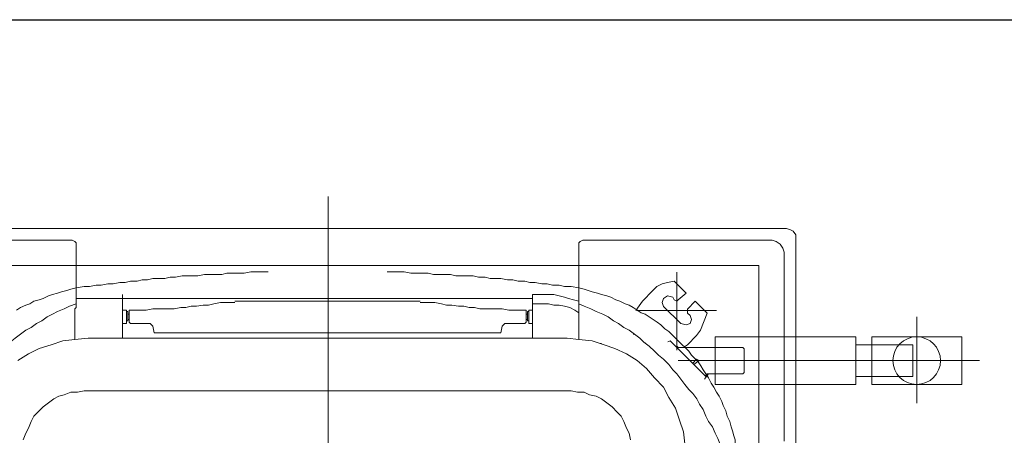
# Model space of a CAD drawing. Header units: inches. Extents: x 110711 to 158499, y 12149 to 19253.
# Tile 39 of 46: x 124637.05 to 124650.93, y 17589.61 to 17595.47. Entities that reach past the tile are written whole.
import ezdxf

# ---------------------------------------------------------------- set-up
doc = ezdxf.new("R2010")
doc.units = ezdxf.units.IN
doc.header["$MEASUREMENT"] = 0
doc.layers.add('L1', color=5, linetype='Continuous', lineweight=20)
doc.layers.add('PP-HVAC', color=7, linetype='Continuous', lineweight=25)
doc.layers.add('PP-HVAC CASSETTE', color=5, linetype='Continuous')
doc.layers.add('PP-HVAC- CASSETTE', color=5, linetype='Continuous')
doc.styles.get("Standard").update_dxf_attribs({"font": 'romans.shx', "height": 6})

# ---------------------------------------------------------------- blocks, each defined once
blk = doc.blocks.new('cassette')
at = {"layer": 'L1', "color": 7, "lineweight": 9, "ltscale": 0.07}
for p, q in [((4490.03388, 584.48006), (4491.04767, 584.48006)), ((4490.20016, 583.81972), (4490.20016, 584.12537))]:
    blk.add_line(p, q, dxfattribs=at)
at = {"layer": 'L1', "lineweight": 9}
for points in [[(4490.06606, 584.01541), (4490.06606, 584.94472)], [(4490.13169, 584.75434), (4490.13304, 584.75971), (4490.13438, 584.76373), (4490.13706, 584.7691), (4490.1384, 584.77312), (4490.13974, 584.77849), (4490.14242, 584.78251), (4490.14376, 584.78653), (4490.14645, 584.7919), (4490.14913, 584.79592)], [(4490.14242, 584.73557), (4490.14511, 584.74227), (4490.14779, 584.74764), (4490.15047, 584.75434), (4490.15315, 584.75971), (4490.15584, 584.76507), (4490.15986, 584.77044), (4490.16254, 584.7758), (4490.16657, 584.78117), (4490.16925, 584.78653), (4490.17327, 584.7919), (4490.1773, 584.79726), (4490.18132, 584.80263), (4490.18534, 584.80665), (4490.19071, 584.81202), (4490.19473, 584.81738), (4490.19876, 584.82141)], [(4490.19339, 584.78385), (4490.2001, 584.79458)], [(4490.2685, 584.78385), (4490.27387, 584.78653)], [(4490.27387, 584.78653), (4490.28057, 584.78922)], [(4490.18803, 584.77312), (4490.19339, 584.78385)], [(4490.25241, 584.77446), (4490.25643, 584.77849)], [(4490.25643, 584.77849), (4490.26179, 584.78117)], [(4490.26179, 584.78117), (4490.2685, 584.78385)], [(4490.184, 584.76105), (4490.18803, 584.77312)], [(4490.24302, 584.76373), (4490.24704, 584.7691)], [(4490.24704, 584.7691), (4490.25241, 584.77446)], [(4490.17998, 584.74898), (4490.184, 584.76105)], [(4490.23631, 584.753), (4490.23899, 584.75837)], [(4490.23899, 584.75837), (4490.24302, 584.76373)], [(4490.12633, 584.73557), (4490.12767, 584.74093), (4490.12901, 584.74496), (4490.13035, 584.75032), (4490.13169, 584.75434)], [(4490.17864, 584.73691), (4490.17998, 584.74898)], [(4490.23229, 584.74093), (4490.23497, 584.74764)], [(4490.23497, 584.74764), (4490.23631, 584.753)], [(4490.12499, 584.72752), (4490.12633, 584.73557)], [(4490.13706, 584.27284), (4490.13706, 584.73557)], [(4490.1773, 584.7235), (4490.17864, 584.73691)], [(4490.23229, 584.73423), (4490.23229, 584.74093)], [(4490.11023, 584.54109), (4490.11023, 584.54645), (4490.11023, 584.55316), (4490.11023, 584.55852), (4490.11158, 584.56523), (4490.11158, 584.57059), (4490.11158, 584.5773), (4490.11158, 584.58267), (4490.11292, 584.58803), (4490.11292, 584.59474), (4490.11292, 584.6001), (4490.11292, 584.60547), (4490.11426, 584.61217), (4490.11426, 584.61754), (4490.11426, 584.6229), (4490.11426, 584.62827), (4490.1156, 584.63497), (4490.1156, 584.64034), (4490.11694, 584.6457), (4490.11694, 584.65107), (4490.11694, 584.65778), (4490.11828, 584.66314), (4490.11828, 584.66851), (4490.11962, 584.67387), (4490.11962, 584.68058), (4490.12096, 584.68594), (4490.12096, 584.69131), (4490.12231, 584.69801), (4490.12231, 584.70338), (4490.12365, 584.71008), (4490.12365, 584.71545), (4490.12499, 584.72216), (4490.12499, 584.72752)], [(4490.23095, 584.72752), (4490.23229, 584.73423)], [(4490.23095, 584.72752), (4490.23095, 584.23394)], [(4490.1773, 584.7235), (4490.1773, 584.23797)], [(4490.1773, 584.68862), (4490.13304, 584.68862)], [(4490.12499, 584.23394), (4490.12499, 584.24065), (4490.12365, 584.24601), (4490.12365, 584.25272), (4490.12231, 584.25809), (4490.12231, 584.26345), (4490.12096, 584.27016), (4490.12096, 584.27552), (4490.11962, 584.28089), (4490.11962, 584.28759), (4490.11828, 584.29296), (4490.11828, 584.29832), (4490.11694, 584.30503), (4490.11694, 584.31039), (4490.11694, 584.31576), (4490.1156, 584.32112), (4490.1156, 584.32783), (4490.11426, 584.3332), (4490.11426, 584.33856), (4490.11426, 584.34393), (4490.11426, 584.35063), (4490.11292, 584.356), (4490.11292, 584.36136), (4490.11292, 584.36673), (4490.11292, 584.37343), (4490.11158, 584.3788), (4490.11158, 584.38416), (4490.11158, 584.39087), (4490.11158, 584.39623), (4490.11023, 584.40294), (4490.11023, 584.4083), (4490.11023, 584.41501), (4490.11023, 584.42038)], [(4490.13974, 584.2259), (4490.1384, 584.23126), (4490.13706, 584.23663), (4490.13572, 584.24065), (4490.13438, 584.24601), (4490.13304, 584.25138), (4490.13304, 584.25674), (4490.13304, 584.26211), (4490.13304, 584.26747), (4490.13304, 584.27284)], [(4490.1773, 584.27284), (4490.13304, 584.27284)], [(4490.15181, 584.2259), (4490.14913, 584.22992), (4490.14645, 584.23529), (4490.14511, 584.24065), (4490.14376, 584.24601), (4490.14376, 584.25138), (4490.14242, 584.25674), (4490.14242, 584.26211), (4490.14242, 584.26747), (4490.14242, 584.27284)], [(4490.17864, 584.2259), (4490.1773, 584.23797)], [(4490.12633, 584.2259), (4490.12499, 584.23394)], [(4490.23229, 584.22724), (4490.23095, 584.23394)], [(4490.23229, 584.22053), (4490.23229, 584.22724)], [(4490.13169, 584.20712), (4490.13035, 584.21248), (4490.12901, 584.21651), (4490.12767, 584.22053), (4490.12633, 584.2259)], [(4490.19876, 584.14006), (4490.19473, 584.14542), (4490.19071, 584.14945), (4490.18534, 584.15481), (4490.18132, 584.16018), (4490.1773, 584.1642), (4490.17327, 584.16956), (4490.16925, 584.17493), (4490.16657, 584.18029), (4490.16254, 584.18566), (4490.15986, 584.19102), (4490.15584, 584.19639), (4490.15315, 584.20175), (4490.15047, 584.20846), (4490.14779, 584.21383), (4490.14511, 584.22053), (4490.14242, 584.2259)], [(4490.17998, 584.21248), (4490.17864, 584.2259)], [(4490.23497, 584.21517), (4490.23229, 584.22053)], [(4490.22692, 584.08909), (4490.2229, 584.09177), (4490.21753, 584.09445), (4490.21351, 584.09714), (4490.20949, 584.09982), (4490.20546, 584.1025), (4490.20144, 584.10518), (4490.19741, 584.10921), (4490.19473, 584.11189), (4490.19071, 584.11457), (4490.18668, 584.1186), (4490.184, 584.12128), (4490.17998, 584.1253), (4490.1773, 584.12799), (4490.17327, 584.13201), (4490.17059, 584.13469), (4490.16791, 584.13872), (4490.16388, 584.14274), (4490.1612, 584.14676), (4490.15852, 584.15079), (4490.15584, 584.15481), (4490.15315, 584.15883), (4490.15181, 584.16286), (4490.14913, 584.16688), (4490.14645, 584.17091), (4490.14376, 584.17493), (4490.14242, 584.17895), (4490.13974, 584.18432), (4490.1384, 584.18834), (4490.13572, 584.19371), (4490.13438, 584.19773), (4490.13304, 584.2031), (4490.13169, 584.20712)], [(4490.184, 584.20041), (4490.17998, 584.21248)], [(4490.23631, 584.20846), (4490.23497, 584.21517)], [(4490.23899, 584.2031), (4490.23631, 584.20846)], [(4490.18266, 584.2031), (4490.18266, 584.2031), (4490.18266, 584.2031), (4490.18266, 584.2031), (4490.18266, 584.20444)], [(4490.18803, 584.18968), (4490.184, 584.20041)], [(4490.24302, 584.19773), (4490.23899, 584.2031)], [(4490.24704, 584.19237), (4490.24302, 584.19773)], [(4490.19339, 584.17761), (4490.18803, 584.18968)], [(4490.25241, 584.187), (4490.24704, 584.19237)], [(4490.25643, 584.18298), (4490.25241, 584.187)], [(4490.2001, 584.16688), (4490.19339, 584.17761)], [(4490.26179, 584.18029), (4490.25643, 584.18298)], [(4490.2685, 584.17761), (4490.26179, 584.18029)], [(4490.27387, 584.17493), (4490.2685, 584.17761)], [(4490.17327, 584.16956), (4490.17327, 584.17091)], [(4490.20814, 584.15749), (4490.2001, 584.16688)], [(4490.28057, 584.17359), (4490.27387, 584.17493)], [(4490.17998, 584.16152), (4490.17998, 584.16152)], [(4490.18132, 584.15883), (4490.18132, 584.15883)], [(4490.21753, 584.14945), (4490.20814, 584.15749)], [(4490.22692, 584.14006), (4490.21753, 584.14945)], [(4490.28594, 584.08238), (4490.27923, 584.08507), (4490.27387, 584.08775), (4490.26716, 584.09043), (4490.26179, 584.09445), (4490.25643, 584.09714), (4490.24972, 584.09982), (4490.24436, 584.10384), (4490.23899, 584.10653), (4490.23363, 584.11055), (4490.2296, 584.11457), (4490.22424, 584.1186), (4490.21887, 584.12262), (4490.21351, 584.12664), (4490.20949, 584.13067), (4490.20412, 584.13469), (4490.19876, 584.14006)], [(4490.23765, 584.13469), (4490.22692, 584.14006)], [(4490.24838, 584.12799), (4490.23765, 584.13469)], [(4490.26045, 584.12396), (4490.24838, 584.12799)], [(4490.20016, 584.0838), (4490.20016, 584.12537)], [(4490.27252, 584.11994), (4490.26045, 584.12396)], [(4490.2846, 584.1186), (4490.27252, 584.11994)], [(4490.18675, 584.08782), (4490.21357, 584.08782)], [(4490.26716, 584.07165), (4490.26179, 584.073), (4490.25643, 584.07568), (4490.25106, 584.07702), (4490.2457, 584.0797), (4490.24168, 584.08104), (4490.23631, 584.08372), (4490.23229, 584.08641), (4490.22692, 584.08909)], [(4490.2846, 584.06763), (4490.28057, 584.06763), (4490.27655, 584.06897), (4490.27118, 584.07031), (4490.26716, 584.07165)], [(4490.06606, 584.01541), (4490.0674, 584.01138), (4490.06874, 584.0087), (4490.07276, 584.00602), (4490.07679, 584.00602)], [(4491.0061, 584.00602), (4490.07679, 584.00602)]]:
    blk.add_lwpolyline(points, dxfattribs=at)
at = {"layer": 'L1', "color": 7, "lineweight": 9}
for points in [[(4490.07804, 584.92871), (4490.07804, 584.73959)], [(4490.08207, 584.73557), (4490.08073, 584.73557), (4490.07939, 584.73691), (4490.07804, 584.73959)], [(4490.08207, 584.73557), (4490.08073, 584.73557)], [(4490.14242, 584.73557), (4490.08207, 584.73557)], [(4490.13974, 584.73557), (4490.14108, 584.73557)], [(4490.14108, 584.73557), (4490.14242, 584.73557)], [(4490.14242, 584.73557), (4490.14376, 584.73557)], [(4490.14242, 584.73557), (4490.14376, 584.73557)], [(4490.14376, 584.73557), (4490.14511, 584.73557)], [(4490.14511, 584.73557), (4490.14511, 584.73557)], [(4490.14511, 584.73557), (4490.14645, 584.73557)], [(4490.14779, 584.73691), (4490.14645, 584.73557)], [(4490.14779, 584.73691), (4490.17864, 584.73691)], [(4490.07804, 584.22187), (4490.07939, 584.22456), (4490.08073, 584.2259), (4490.08207, 584.2259)], [(4490.07804, 584.03276), (4490.07804, 584.22187)], [(4490.08207, 584.2259), (4490.08073, 584.2259)], [(4490.14242, 584.2259), (4490.08207, 584.2259)], [(4490.13974, 584.2259), (4490.14108, 584.2259)], [(4490.14108, 584.2259), (4490.14242, 584.2259)], [(4490.14242, 584.2259), (4490.14376, 584.2259)], [(4490.14242, 584.2259), (4490.14376, 584.2259)], [(4490.14376, 584.2259), (4490.14511, 584.2259), (4490.14511, 584.2259), (4490.14645, 584.2259)], [(4490.14779, 584.2259), (4490.14645, 584.2259)], [(4490.14779, 584.2259), (4490.17864, 584.2259)], [(4490.07804, 584.03276), (4490.07804, 584.03008)], [(4490.08207, 584.02203), (4490.07939, 584.02605), (4490.07804, 584.03008)], [(4490.09012, 584.018), (4490.08609, 584.01935), (4490.08207, 584.02203)], [(4490.0928, 584.018), (4490.09012, 584.018)], [(4490.0928, 584.018), (4490.28191, 584.018)]]:
    blk.add_lwpolyline(points, dxfattribs=at)
at = {"layer": 'L1', "color": 7, "lineweight": 9, "ltscale": 0.07}
blk.add_lwpolyline([(4490.10361, 584.9179), (4490.97794, 584.9179), (4490.97794, 584.04357), (4490.10361, 584.04357)], close=True, dxfattribs=at)
at = {"layer": 'L1', "color": 3, "lineweight": 9}
for points in [[(4490.14913, 584.68862), (4490.14913, 584.6846)], [(4490.16254, 584.68862), (4490.16254, 584.6846)], [(4490.14913, 584.68192), (4490.14913, 584.68192), (4490.14913, 584.67655), (4490.14913, 584.66985), (4490.14913, 584.66448), (4490.14779, 584.65778), (4490.14779, 584.65241), (4490.14779, 584.64705), (4490.14779, 584.64168), (4490.14779, 584.63632), (4490.14645, 584.62961), (4490.14645, 584.62424), (4490.14511, 584.61888), (4490.14511, 584.61351), (4490.14376, 584.60681), (4490.14376, 584.60144), (4490.14242, 584.59608), (4490.14108, 584.58937)], [(4490.14913, 584.6846), (4490.16254, 584.6846)], [(4490.14913, 584.68192), (4490.15315, 584.68192)], [(4490.15047, 584.68326), (4490.15047, 584.6846)], [(4490.15047, 584.68326), (4490.15986, 584.68326)], [(4490.15315, 584.68192), (4490.15315, 584.68326)], [(4490.15449, 584.68192), (4490.15315, 584.68192)], [(4490.15315, 584.68192), (4490.15315, 584.68192)], [(4490.15315, 584.68192), (4490.15315, 584.68192)], [(4490.15315, 584.68192), (4490.15315, 584.68192)], [(4490.15449, 584.68192), (4490.15449, 584.68192)], [(4490.15449, 584.68192), (4490.15449, 584.68192)], [(4490.15584, 584.68192), (4490.15449, 584.68192)], [(4490.15584, 584.68192), (4490.15584, 584.68192)], [(4490.15584, 584.68192), (4490.15584, 584.68192)], [(4490.15584, 584.68192), (4490.15584, 584.68192)], [(4490.15718, 584.68192), (4490.15584, 584.68192)], [(4490.15852, 584.68192), (4490.15718, 584.68192)], [(4490.15718, 584.68192), (4490.15718, 584.68192)], [(4490.15718, 584.68192), (4490.15718, 584.68192)], [(4490.15718, 584.68192), (4490.15718, 584.68192)], [(4490.15852, 584.68192), (4490.15852, 584.68326)], [(4490.15852, 584.68192), (4490.15852, 584.68192)], [(4490.15852, 584.68192), (4490.1612, 584.68192)], [(4490.15986, 584.68326), (4490.15986, 584.6846)], [(4490.1612, 584.68192), (4490.16254, 584.68058)], [(4490.1612, 584.68192), (4490.1612, 584.68192)], [(4490.1612, 584.68192), (4490.1612, 584.68192)], [(4490.16254, 584.66046), (4490.16254, 584.68058)], [(4490.16522, 584.65778), (4490.16254, 584.66046)], [(4490.17193, 584.65643), (4490.16522, 584.65778)], [(4490.17193, 584.65643), (4490.17193, 584.65509)], [(4490.17193, 584.65509), (4490.17193, 584.48073)], [(4490.14108, 584.57462), (4490.14108, 584.57864), (4490.14108, 584.58267), (4490.14108, 584.58535), (4490.14108, 584.58937)], [(4490.13974, 584.57462), (4490.13974, 584.48073)], [(4490.13974, 584.38685), (4490.13974, 584.48073)], [(4490.17193, 584.30637), (4490.17193, 584.48073)], [(4490.14108, 584.37209), (4490.14108, 584.37612), (4490.14108, 584.38014), (4490.14108, 584.38282), (4490.14108, 584.38685)], [(4490.14108, 584.37209), (4490.14242, 584.36539), (4490.14376, 584.36002), (4490.14376, 584.35466), (4490.14511, 584.34795), (4490.14511, 584.34258), (4490.14645, 584.33722), (4490.14645, 584.33185), (4490.14779, 584.32649), (4490.14779, 584.31978), (4490.14779, 584.31442), (4490.14779, 584.30905), (4490.14779, 584.30369), (4490.14913, 584.29698), (4490.14913, 584.29162), (4490.14913, 584.28625), (4490.14913, 584.27955), (4490.14913, 584.27955)], [(4490.17193, 584.30637), (4490.17193, 584.30503)], [(4490.16254, 584.30101), (4490.16522, 584.30369)], [(4490.16254, 584.30101), (4490.16254, 584.28089)], [(4490.17193, 584.30503), (4490.16522, 584.30369)], [(4490.14913, 584.27955), (4490.15315, 584.27955)], [(4490.14913, 584.27284), (4490.14913, 584.27686)], [(4490.14913, 584.27686), (4490.16254, 584.27686)], [(4490.15047, 584.2782), (4490.15986, 584.2782)], [(4490.15047, 584.2782), (4490.15047, 584.27686)], [(4490.15315, 584.27955), (4490.15315, 584.2782)], [(4490.15315, 584.27955), (4490.15315, 584.27955)], [(4490.15315, 584.27955), (4490.15315, 584.27955)], [(4490.15449, 584.27955), (4490.15315, 584.27955)], [(4490.15315, 584.27955), (4490.15315, 584.27955)], [(4490.15584, 584.27955), (4490.15449, 584.27955)], [(4490.15449, 584.27955), (4490.15449, 584.27955)], [(4490.15449, 584.27955), (4490.15449, 584.27955)], [(4490.15718, 584.27955), (4490.15584, 584.27955)], [(4490.15584, 584.27955), (4490.15584, 584.27955)], [(4490.15584, 584.27955), (4490.15584, 584.27955)], [(4490.15584, 584.27955), (4490.15584, 584.27955)], [(4490.15718, 584.27955), (4490.15718, 584.27955)], [(4490.15718, 584.27955), (4490.15718, 584.27955)], [(4490.15852, 584.27955), (4490.15718, 584.27955)], [(4490.15718, 584.27955), (4490.15718, 584.27955)], [(4490.15852, 584.27955), (4490.15852, 584.2782)], [(4490.15852, 584.27955), (4490.15852, 584.27955)], [(4490.15852, 584.27955), (4490.1612, 584.27955)], [(4490.15986, 584.2782), (4490.15986, 584.27686)], [(4490.16254, 584.28089), (4490.1612, 584.27955)], [(4490.1612, 584.27955), (4490.1612, 584.27955)], [(4490.16254, 584.27284), (4490.16254, 584.27686)]]:
    blk.add_lwpolyline(points, dxfattribs=at)
at = {"layer": 'L1', "color": 1, "lineweight": 9}
for points in [[(4490.1492, 584.16828), (4490.13981, 584.16157)], [(4490.12909, 584.15085), (4490.13981, 584.16157)], [(4490.12909, 584.15085), (4490.12506, 584.14682), (4490.12238, 584.14146), (4490.12104, 584.1361), (4490.1197, 584.12939), (4490.1197, 584.12939)], [(4490.14518, 584.14012), (4490.14115, 584.14146), (4490.13713, 584.14012), (4490.13445, 584.1361), (4490.13579, 584.13073)], [(4490.16261, 584.12269), (4490.14518, 584.14012)], [(4490.13177, 584.11732), (4490.1197, 584.12939)], [(4490.13847, 584.12939), (4490.13579, 584.13073)], [(4490.13847, 584.12537), (4490.13981, 584.12671), (4490.13847, 584.12939)], [(4490.18675, 584.12537), (4490.18541, 584.12671)], [(4490.13177, 584.11732), (4490.13847, 584.12537)], [(4490.15456, 584.1133), (4490.15859, 584.11196), (4490.16261, 584.1133), (4490.16395, 584.11732), (4490.16261, 584.12269)], [(4490.18675, 584.12), (4490.18407, 584.11598)], [(4490.13981, 584.10793), (4490.14786, 584.11598)], [(4490.15188, 584.09587), (4490.13981, 584.10793)], [(4490.15188, 584.11598), (4490.15054, 584.11598), (4490.14786, 584.11598)], [(4490.15456, 584.1133), (4490.15188, 584.11598)], [(4490.15188, 584.09587), (4490.16932, 584.10257), (4490.17468, 584.10659)], [(4490.17468, 584.10659), (4490.18407, 584.11598)]]:
    blk.add_lwpolyline(points, dxfattribs=at)
at = {"layer": 'L1', "color": 7, "lineweight": 9, "ltscale": 0.07}
for points in [[(4490.1492, 584.16694), (4490.1492, 584.08648)], [(4490.11031, 584.12671), (4490.18943, 584.12671)], [(4490.2432, 583.88352), (4490.15591, 583.88352)]]:
    blk.add_lwpolyline(points, dxfattribs=at)
at = {"layer": 'L1', "color": 3, "lineweight": 9, "ltscale": 0.07}
for points in [[(4490.18119, 584.1357), (4490.18004, 584.13341)], [(4490.18004, 584.13341), (4490.21625, 584.09721)], [(4490.18675, 584.08782), (4490.18675, 584.12537)], [(4490.20284, 584.11062), (4490.19882, 584.10659)], [(4490.19882, 584.10659), (4490.20016, 584.10391)], [(4490.20418, 584.10928), (4490.20016, 584.10391)], [(4490.21893, 584.09855), (4490.21357, 584.09452)], [(4490.21625, 584.09721), (4490.21491, 584.09721), (4490.21357, 584.09587)], [(4490.17602, 584.08782), (4490.2243, 584.08782)], [(4490.17602, 583.9452), (4490.17602, 584.08782)], [(4490.18675, 584.08782), (4490.18675, 584.05966)], [(4490.21357, 584.08782), (4490.21357, 584.09587)], [(4490.21357, 584.05966), (4490.21357, 584.08782)], [(4490.2243, 583.9452), (4490.2243, 584.08782)], [(4490.18675, 584.05966), (4490.18809, 584.05832)], [(4490.18809, 584.05832), (4490.21223, 584.05832)], [(4490.21223, 584.05832), (4490.21357, 584.05966)], [(4490.17602, 583.9452), (4490.2243, 583.9452)], [(4490.18407, 583.88754), (4490.18407, 583.9452)], [(4490.21625, 583.88754), (4490.21625, 583.9452)], [(4490.18407, 583.88754), (4490.21625, 583.88754)]]:
    blk.add_lwpolyline(points, dxfattribs=at)
blk.add_lwpolyline([(4490.17602, 583.92911), (4490.2243, 583.92911), (4490.2243, 583.83792), (4490.17602, 583.83792)], close=True, dxfattribs=at)
blk.add_circle((4490.20016, 583.88352), 0.02414, dxfattribs=at)
blk = doc.blocks.new('I06T')
at = {"layer": 'L1', "xscale": 1000.200035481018, "yscale": 1000.200035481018, "zscale": 1000.200035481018, "rotation": 270}
blk.add_blockref('cassette', (-584597.84, 4491452.12), dxfattribs=at)
blk = doc.blocks.new('A$C43ED6433')
at = {"layer": 'PP-HVAC- CASSETTE', "xscale": 0.8843508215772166, "yscale": 0.8843508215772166, "zscale": 0.8843508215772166, "rotation": 180}
blk.add_blockref('I06T', (-2527.14, 10998.34), dxfattribs=at)

msp = doc.modelspace()

# ---------------------------------------------------------------- linework, layer by layer
at = {"layer": 'PP-HVAC', "linetype": 'Continuous', "ltscale": 10}
msp.add_line((124496.274, 17595.47), (124662.909, 17595.47), dxfattribs=at)

# ---------------------------------------------------------------- texts
at = {"layer": 'PP-HVAC', "linetype": 'Continuous', "ltscale": 10, "insert": (124523.45, 17590.264), "char_height": 6.3082, "width": 442.57216, "attachment_point": 1, "bg_fill": 2}
msp.add_mtext('\\pi6.1079;{\\fCentury Gothic|b1|i0|c0|p34;CASSETTE AC }', dxfattribs=at)

# ---------------------------------------------------------------- next in the draw order: texts
at = {"layer": 'PP-HVAC', "linetype": 'Continuous', "ltscale": 10, "insert": (124497.975, 17588.866), "char_height": 6.3082, "width": 442.57216, "attachment_point": 1, "bg_fill": 2}
msp.add_mtext('\\pi6.1079;{\\fCentury Gothic|b1|i0|c0|p34;0.4}', dxfattribs=at)

# ---------------------------------------------------------------- next in the draw order: block references
at = {"layer": 'PP-HVAC CASSETTE', "xscale": -0.01571697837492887, "yscale": 0.01571697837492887, "zscale": 0.01571697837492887, "rotation": 180}
msp.add_blockref('A$C43ED6433', (124681.106, 17758.608), dxfattribs=at)

doc.saveas('drawing.dxf')
